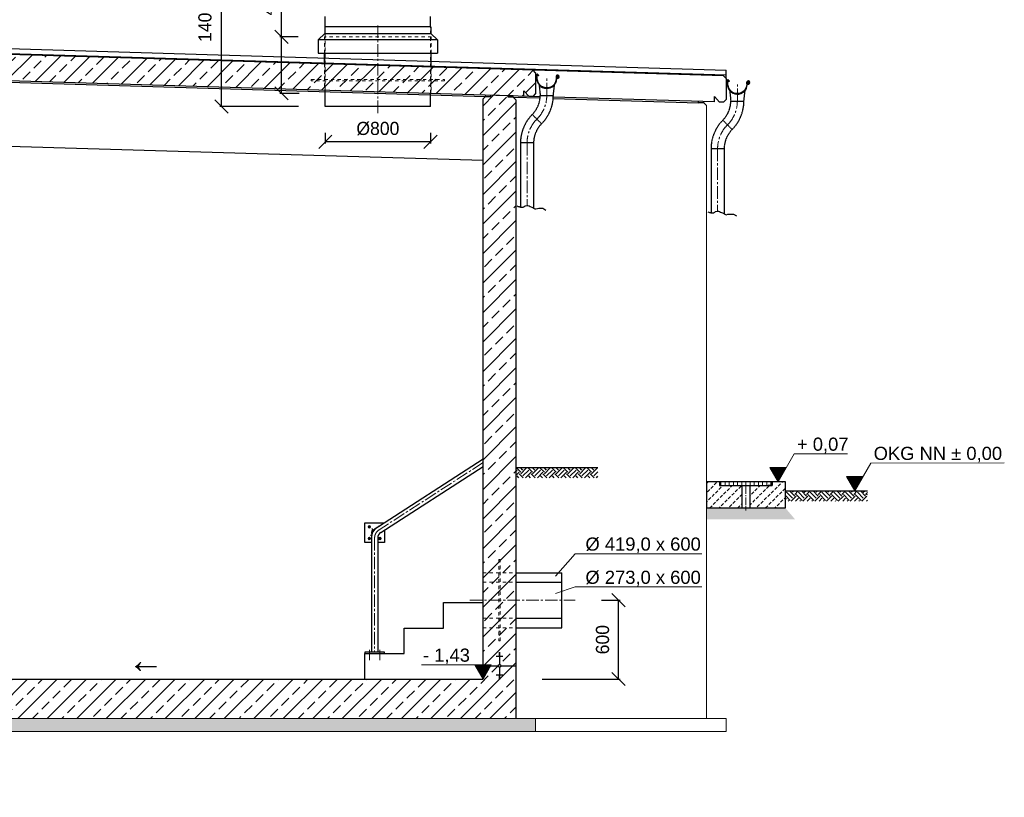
# Model space of a CAD drawing. Header units: millimetres. Extents: x -2787 to 131613, y -54195 to 30918.
# Tile 5 of 69: x 6975 to 14465, y -45727 to -39808. Entities that reach past the tile are written whole.
import ezdxf

# ---------------------------------------------------------------- set-up
doc = ezdxf.new("R2010")
doc.units = ezdxf.units.MM
for name, pattern in [('HIDDEN', [9.525, 6.35, -3.175]), ('JIS_02_1.0', [2, 1, -1]), ('MITTE2', [28.575, 19.05, -3.175, 3.175, -3.175])]:
    doc.linetypes.add(name, pattern=pattern)
doc.layers.add('Bemaßung', color=7, linetype='Continuous', lineweight=9)
for name, color, linetype in [('Beschriftung', 7, 'Continuous'), ('P-MU150AUSL', 7, 'Continuous'), ('P-MU250AUSL1', 7, 'Continuous'), ('POL_Bema', 7, 'Continuous')]:
    doc.layers.add(name, color=color, linetype=linetype)
doc.styles.add('LBB3.5M1000', font='isocp.shx', dxfattribs={"height": 3.5})
doc.dimstyles.new('DIN', dxfattribs={"dimtxt": 2.5, "dimasz": 2.5, "dimexe": 1.25, "dimexo": 0.625, "dimtad": 1, "dimtih": 1, "dimdec": 4, "dimdsep": 46, "dimlunit": 6, "dimtxsty": 'Standard', "dimcen": 2.5, "dimadec": 0, "dimazin": 0, "dimtfac": 1, "dimtdec": 4, "dimtmove": 0, "dimatfit": 3, "dimfxl": 0, "dimtvp": 1, "dimtolj": 1, "dimtzin": 0, "dimarcsym": 0})

# ---------------------------------------------------------------- blocks, each defined once
blk = doc.blocks.new('_Oblique')
at = {"layer": 'POL_Bema', "color": 0, "lineweight": -2}
blk.add_line((-0.5, -0.5), (0.5, 0.5), dxfattribs=at)
blk = doc.blocks.new('*D5')
at = {"layer": 'Bemaßung', "color": 0, "lineweight": -2, "transparency": 16777216}
for p, q in [((8732.6, -39592.5), (8497.4, -39592.5)), ((8509.9, -40469.2), (8509.9, -39592.5)), ((9096.7, -40469.2), (8497.4, -40469.2))]:
    blk.add_line(p, q, dxfattribs=at)
at = {"layer": 'DEFPOINTS', "color": 0, "transparency": 16777216}
for p in [(8509.9, -39592.5), (9182.6, -39592.5), (9546.7, -40469.2)]:
    blk.add_point(p, dxfattribs=at)
at = {"layer": 'Bemaßung', "color": 0, "lineweight": -2, "transparency": 16777216, "xscale": 100, "yscale": 100, "zscale": 100}
for p, rotation in [((8509.9, -39592.5), 90), ((8509.9, -40469.2), 270)]:
    blk.add_blockref('_Oblique', p, dxfattribs=dict(at, rotation=rotation))
at = {"layer": 'Bemaßung', "color": 0, "transparency": 16777216, "insert": (8384.7, -39828.9), "char_height": 100, "attachment_point": 5, "rotation": 90}
blk.add_mtext('\\A1;1400', dxfattribs=at)
blk = doc.blocks.new('*D6')
at = {"layer": 'Bemaßung', "color": 0, "lineweight": -2, "transparency": 16777216}
for p, q in [((9300, -40669.2), (9300, -40750.2)), ((10100, -40669.2), (10100, -40750.2)), ((10100, -40737.7), (9300, -40737.7))]:
    blk.add_line(p, q, dxfattribs=at)
at = {"layer": 'DEFPOINTS', "color": 0, "transparency": 16777216}
for p in [(9300, -40469.2), (10100, -40469.2), (9300, -40737.7)]:
    blk.add_point(p, dxfattribs=at)
at = {"layer": 'Bemaßung', "color": 0, "lineweight": -2, "transparency": 16777216, "xscale": 100, "yscale": 100, "zscale": 100, "rotation": 180}
blk.add_blockref('_Oblique', (9300, -40737.7), dxfattribs=at)
at = {"layer": 'Bemaßung', "color": 0, "lineweight": -2, "transparency": 16777216, "xscale": 100, "yscale": 100, "zscale": 100}
blk.add_blockref('_Oblique', (10100, -40737.7), dxfattribs=at)
at = {"layer": 'Bemaßung', "color": 0, "transparency": 16777216, "insert": (9700, -40637.7), "char_height": 100, "attachment_point": 5}
blk.add_mtext('\\A1;%%C800', dxfattribs=at)
blk = doc.blocks.new('*D7')
at = {"layer": 'Bemaßung', "color": 0, "lineweight": -2, "transparency": 16777216}
for p, q in [((8966.6, -39939.2), (8966.6, -39489.2)), ((9093.5, -39939.2), (8954.1, -39939.2)), ((8966.6, -40369.2), (8966.6, -39939.2)), ((9100, -40369.2), (8954.1, -40369.2))]:
    blk.add_line(p, q, dxfattribs=at)
at = {"layer": 'DEFPOINTS', "color": 0, "transparency": 16777216}
for p in [(9293.5, -39939.2), (8966.6, -40369.2), (9300, -40369.2)]:
    blk.add_point(p, dxfattribs=at)
at = {"layer": 'Bemaßung', "color": 0, "lineweight": -2, "transparency": 16777216, "xscale": 100, "yscale": 100, "zscale": 100}
for p, rotation in [((8966.6, -39939.2), 90), ((8966.6, -40369.2), 270)]:
    blk.add_blockref('_Oblique', p, dxfattribs=dict(at, rotation=rotation))
at = {"layer": 'Bemaßung', "color": 0, "transparency": 16777216, "insert": (8866.6, -39664.2), "char_height": 100, "attachment_point": 5, "rotation": 90}
blk.add_mtext('\\A1;430', dxfattribs=at)
blk = doc.blocks.new('*D181')
at = {"layer": 'Bemaßung', "color": 0, "lineweight": -2, "transparency": 16777216}
for p, q in [((11400, -44226.7), (11543, -44226.7)), ((11530.5, -44826.7), (11530.5, -44226.7)), ((10950, -44826.7), (11543, -44826.7))]:
    blk.add_line(p, q, dxfattribs=at)
at = {"layer": 'DEFPOINTS', "color": 0, "transparency": 16777216}
for p in [(11200, -44226.7), (11530.5, -44226.7), (10750, -44826.7)]:
    blk.add_point(p, dxfattribs=at)
at = {"layer": 'Bemaßung', "color": 0, "lineweight": -2, "transparency": 16777216, "xscale": 100, "yscale": 100, "zscale": 100}
for p, rotation in [((11530.5, -44226.7), 90), ((11530.5, -44826.7), 270)]:
    blk.add_blockref('_Oblique', p, dxfattribs=dict(at, rotation=rotation))
at = {"layer": 'Bemaßung', "color": 0, "transparency": 16777216, "insert": (11409.3, -44526.7), "char_height": 100, "attachment_point": 5, "rotation": 90}
blk.add_mtext('\\A1;600', dxfattribs=at)

msp = doc.modelspace()

# ---------------------------------------------------------------- hatches: boundary and pattern name
at = {"lineweight": 5}
h = msp.add_hatch(dxfattribs=at)
h.set_pattern_fill('ANSI33', color=256, scale=25)
h.set_pattern_definition([(45, (6100, -40148.82), (-112.2532, 112.2532), []), (45, (6212.25, -40148.82), (-112.2532, 112.2532), [79.375, -39.6875])])
h.paths.add_polyline_path([(10810.18276, -40390.48964), (10810.18276, -40350.48964), (10850.18276, -40391.68964), (10880.1243, -40392.58789), (10900.1153, -40373.18762), (10900.1153, -40212.44957), (10880.1243, -40191.84984), (-129.94154, -39861.54787), (-149.93255, -39880.94814), (-149.93255, -40041.68618), (-129.94154, -40062.28591)])
h = msp.add_hatch(dxfattribs=at)
h.set_pattern_fill('ANSI33', color=256, scale=25)
h.set_pattern_definition([(45, (5375, -42895.09), (-112.253, 112.253), []), (45, (5487.25, -42895.09), (-112.253, 112.253), [79.375, -39.6875])])
h.paths.add_polyline_path([(0, -41706.68416), (250, -41706.68416), (250, -40103.50456), (230.19175, -40083.09315), (190.20974, -40081.89369), (190.50947, -40071.90268), (60.45551, -40068.00106), (60.15578, -40077.99207), (20.17377, -40076.79261), (0, -40096.37024)])
h.paths.add_polyline_path([(250, -42716.68416), (0, -42716.68416), (0, -45126.68416), (3385, -45126.68416), (3385, -45626.68416), (5085, -45626.68416), (5085, -45126.68416), (10750, -45126.68416), (10750, -40418.79218), (10729.90102, -40398.08119), (10689.919, -40396.88173), (10690.21873, -40386.89072), (10560.16477, -40382.9891), (10559.86504, -40392.98011), (10519.88303, -40391.78065), (10500, -40411.07613), (10500, -44826.68416), (4865, -44826.68416), (4865, -44856.68416), (4835, -44856.68416), (4835, -45326.68416), (3635, -45326.68416), (3635, -44856.68416), (3605, -44856.68416), (3605, -44826.68416), (250, -44826.68416)])
h = msp.add_hatch()
h.set_pattern_fill('EARTH', color=256, scale=10, angle=45)
h.set_pattern_definition([(45, (-2650, -19140.87), (7e-15, 89.80256), [63.5, -63.5]), (45, (-2666.84, -19124.03), (7e-15, 89.80256), [63.5, -63.5]), (45, (-2683.676, -19107.193), (7e-15, 89.80256), [63.5, -63.5]), (135, (-2683.676, -19095.97), (-89.80256, 7e-15), [63.5, -63.5]), (135, (-2666.84, -19079.13), (-89.80256, 7e-15), [63.5, -63.5]), (135, (-2650, -19062.29), (-89.80256, 7e-15), [63.5, -63.5])])
h.paths.add_polyline_path([(10750, -43217.18416), (11373.98846, -43217.18416), (11373.98846, -43294.52722), (10750, -43294.52722)])
h = msp.add_hatch(dxfattribs=at)
h.set_pattern_fill('ANSI31', color=256, scale=10, angle=45)
h.set_pattern_definition([(90, (12500, -43339.684), (-31.75, 5e-15), [])])
h.paths.add_polyline_path([(12301, -43354.68416), (12699, -43354.68416), (12699, -43324.68416), (12301, -43324.68416)])
h = msp.add_hatch()
h.set_pattern_fill('EARTH', color=256, scale=10, angle=45)
h.set_pattern_definition([(45, (-599.793, -19355.263), (7e-15, 89.80256), [63.5, -63.5]), (45, (-616.63, -19338.425), (7e-15, 89.80256), [63.5, -63.5]), (45, (-633.47, -19321.59), (7e-15, 89.80256), [63.5, -63.5]), (135, (-633.47, -19310.36), (-89.80256, 7e-15), [63.5, -63.5]), (135, (-616.63, -19293.524), (-89.80256, 7e-15), [63.5, -63.5]), (135, (-599.793, -19276.686), (-89.80256, 7e-15), [63.5, -63.5])])
h.paths.add_polyline_path([(12800, -43394.68416), (13423.98846, -43394.68416), (13423.98846, -43472.02722), (12800, -43472.02722)])
at = {"layer": 'Bemaßung', "lineweight": 5}
h = msp.add_hatch(dxfattribs=at)
h.set_pattern_fill('GRAVEL', color=256)
h.set_pattern_definition([(228.0127875, (10968.288, -17540.9694), (-203.20000002, -228.59999999), [3.417214, -338.304836]), (184.969741, (10966.002, -17543.5094), (304.79999988, 25.400001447), [5.864047, -580.54049]), (132.510447, (10960.16, -17544.0174), (254.00000011, -279.3999999), [4.134815, -409.347228]), (267.273689, (10950.254, -17550.3674), (25.400000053, 508), [5.340045, -528.664374]), (292.833654, (10950, -17555.7014), (-127.00000001, 304.799999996), [5.236337, -518.398077]), (357.273689, (10952.032, -17560.5274), (-508, 25.400000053), [5.340045, -528.664374]), (37.6942405, (10957.366, -17560.7814), (-330.199999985, -254.00000002), [7.061937, -699.131153]), (72.2553284, (10962.954, -17556.4634), (177.800000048, 558.799999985), [6.667195, -660.052566]), (121.4295656, (10964.986, -17550.1134), (-203.20000003, 330.19999998), [5.35813, -530.455457]), (175.236358, (10962.192, -17545.5414), (279.4, -25.40000004), [6.117133, -299.73937]), (222.3974378, (10956.096, -17545.0334), (-304.79999999, -279.40000001), [7.91078, -783.167725]), (138.814075, (10975.4, -17550.6214), (-177.8, 152.40000001), [2.700045, -267.305658]), (171.4692344, (10973.368, -17548.8434), (330.20000001, -50.79999994), [5.13682, -508.54639]), (225, (10968.288, -17548.081), (-4e-15, -25.4), [3.592093, -32.32893]), (203.19859, (10966.51, -17545.0334), (127, 50.8), [1.934413, -191.506224]), (291.80141, (10964.732, -17545.7954), (-25.4, 76.2), [2.735656, -134.04753]), (30.963757, (10965.748, -17548.3354), (76.2, 50.8), [4.443197, -143.662982]), (161.56505, (10969.558, -17546.049), (50.8, -25.4), [3.212871, -77.10898]), (16.3895403, (10950, -17545.7954), (254, 76.2), [4.50088, -445.588267]), (70.346176, (10954.318, -17544.5254), (-101.60000001, -279.4), [3.77599, -373.822157]), (293.19859, (10969.558, -17540.9694), (-50.8, 127), [3.8688, -189.571836]), (343.6104597, (10971.082, -17544.5254), (-254.000000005, 76.19999998), [4.50088, -445.588267]), (339.443955, (10950, -17561.5434), (-127, 50.8), [4.340352, -212.677343]), (294.7751406, (10954.064, -17563.0674), (-127.00000015, 279.39999993), [3.63672, -360.035934]), (66.80141, (10969.812, -17566.3694), (50.8, 127), [3.8688, -189.571836]), (17.3540246, (10971.336, -17562.8134), (-330.19999999, -101.60000002), [4.257827, -421.52376]), (69.443955, (10957.366, -17566.3694), (-50.8, -127), [2.170176, -214.84752]), (101.309932, (10968.288, -17566.3694), (-25.4, 101.6), [1.295146, -128.21995]), (165.963757, (10968.034, -17565.0994), (76.2, -25.4), [5.236337, -99.490546]), (186.009006, (10962.954, -17563.8294), (254, 25.40000001), [4.85267, -480.413649]), (303.690068, (10965.748, -17550.6214), (-25.4, 50.8), [3.66324, -87.917764]), (353.1572266, (10967.78, -17553.6694), (431.800000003, -50.799999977), [6.395568, -633.16009]), (60.945396, (10974.13, -17554.4314), (-101.6, -177.8), [2.615082, -258.893923]), (90, (10975.4, -17552.145), (-25.4, 25.4), [1.524, -23.876]), (120.256437, (10962.446, -17563.0674), (101.59999999, -177.80000001), [3.52867, -349.339408]), (48.0127875, (10960.668, -17560.0194), (203.20000002, 228.59999999), [6.83443, -334.887622]), (0, (10965.24, -17554.94), (25.4, 25.4), [6.604, -18.796]), (325.3048465, (10971.844, -17554.9394), (254.0000001, -177.79999986), [4.016096, -397.593167]), (254.054604, (10975.146, -17557.2254), (-25.4, -101.6), [3.69829, -181.2165]), (207.6459754, (10974.13, -17560.7814), (-482.600000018, -253.999999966), [6.02145, -596.124644]), (175.4260787, (10968.796, -17563.5754), (-330.2, 25.4), [6.370295, -630.658465])])
h.paths.add_polyline_path([(12800, -43524.68416), (12874.18309, -43611.71306), (12200, -43611.71306), (12200, -43524.68416)])
at = {"layer": 'Beschriftung', "lineweight": 5}
h = msp.add_hatch(dxfattribs=at)
h.set_pattern_fill('LINE', color=256, scale=2)
h.set_pattern_definition([(0, (12495.346, -11081.5384), (0, 6.35), [])])
h.paths.add_polyline_path([(12745.34615, -43324.68416), (12682.65259, -43216.09572), (12808.03971, -43216.09572)])
h = msp.add_hatch(dxfattribs=at)
h.set_pattern_fill('LINE', color=256, scale=2)
h.set_pattern_definition([(0, (13078.746, -11151.5384), (0, 6.35), [])])
h.paths.add_polyline_path([(13328.74586, -43394.68416), (13266.0523, -43286.09572), (13391.43943, -43286.09572)])
h = msp.add_hatch(dxfattribs=at)
h.set_pattern_fill('BETON_UNBEWEHRT', color=256, scale=200, pattern_type=2)
h.set_pattern_definition([(45, (35.355, -19298.37), (-35.35534, 35.35534), [25, -12.5])])
h.paths.add_polyline_path([(12700, -43324.68416), (12700, -43354.68416), (12670, -43354.68416), (12530.15, -43354.68416), (12530.15, -43524.68416), (12800, -43524.68416), (12800, -43324.68416)])
h.paths.add_polyline_path([(12300, -43354.68416), (12300, -43324.68416), (12200, -43324.68416), (12200, -43524.68416), (12469.85, -43524.68416), (12469.85, -43354.68416), (12330, -43354.68416)])
h = msp.add_hatch(dxfattribs=at)
h.set_pattern_fill('LINE', color=256, scale=2)
h.set_pattern_definition([(0, (10250, -12583.5384), (0, 6.35), [])])
h.paths.add_polyline_path([(10500, -44826.68416), (10437.30644, -44718.09572), (10562.69356, -44718.09572)])
h = msp.add_hatch(dxfattribs=at)
h.set_pattern_fill('BETON_UNBEWEHRT', color=256, scale=200, angle=90, pattern_type=2)
h.set_pattern_definition([(135, (2e-15, 35.355), (-35.35534, -35.35534), [25, -12.5])])
h.paths.add_polyline_path([(3385, -45126.68416), (-150, -45126.68416), (-150, -45226.68416), (3385, -45226.68416)])
h.paths.add_polyline_path([(5085, -45626.68416), (3385, -45626.68416), (3385, -45726.68416), (5085, -45726.68416)])
h.paths.add_polyline_path([(10900, -45126.68416), (5085, -45126.68416), (5085, -45226.68416), (10900, -45226.68416)])

# ---------------------------------------------------------------- linework, layer by layer
for p, q in [((9300, -39862.89808), (9300, -39785.16802)), ((10100, -39862.89808), (10100, -39785.16802)), ((12329.94154, -40235.34436), (1319.99101, -39905.04584)), ((2906.5, -39908.97392), (12349.93255, -40192.2769)), ((9297, -39912.89808), (9247, -39962.89808)), ((9297, -39862.89808), (9297, -39912.89808)), ((10103, -39862.89808), (9297, -39862.89808)), ((9297, -39912.89808), (10103, -39912.89808)), ((10103, -39862.89808), (10103, -39912.89808)), ((10103, -39912.89808), (10153, -39962.89808)), ((2906.5, -39945.63797), (12349.93255, -40228.94094)), ((12349.93255, -40230.94184), (2906.5, -39947.63887)), ((9247, -39962.89808), (9247, -40062.89808)), ((10153, -39962.89808), (9247, -39962.89808)), ((10153, -39962.89808), (10153, -40062.89808)), ((9247, -40062.89808), (10153, -40062.89808)), ((9293.5, -40144.25111), (9293.5, -40062.89808)), ((10106.5, -40169.18416), (10106.5, -40062.89808)), ((230.19175, -40083.09315), (10519.88303, -40391.78065)), ((10934.52419, -40394.21988), (1294.99946, -40105.03414)), ((10900.1153, -40212.44957), (10880.1243, -40191.84984)), ((10900.1153, -40212.44957), (10900.1153, -40373.18762)), ((12349.93255, -40255.94409), (12349.93255, -40192.2769)), ((12349.93255, -40255.94409), (12329.94154, -40235.34436)), ((12349.93255, -40255.94409), (12349.93255, -40416.68213)), ((9300, -40469.18416), (9300, -40345.18416)), ((10100, -40469.18416), (10100, -40369.18416)), ((10810.18276, -40390.48964), (10810.18276, -40350.48964)), ((10810.18276, -40350.48964), (10850.18276, -40391.68964)), ((10519.88303, -40391.78065), (10500, -40411.07613)), ((10500, -44826.68416), (10500, -40411.07613)), ((10519.88303, -40391.78065), (10520.18276, -40381.78964)), ((10519.88303, -40391.78065), (10559.86504, -40392.98011)), ((10729.89202, -40388.08092), (10520.18276, -40381.78964)), ((10559.86504, -40392.98011), (10560.16477, -40382.9891)), ((10689.919, -40396.88173), (10690.21873, -40386.89072)), ((10729.90102, -40398.08119), (10689.919, -40396.88173)), ((10729.90102, -40398.08119), (10730.20075, -40388.09018)), ((10750, -40418.79218), (10729.90102, -40398.08119)), ((10729.90102, -40398.08119), (10933.79028, -40404.19787)), ((10750, -40418.79218), (10750, -45126.68416)), ((10880.1243, -40392.58789), (10850.18276, -40391.68964)), ((10880.1243, -40392.58789), (10900.1153, -40373.18762)), ((11033.89965, -40407.20115), (12140.02698, -40440.38497)), ((12260, -40433.98416), (11034.49159, -40397.21891)), ((12140.02698, -40440.38497), (12140.32671, -40430.39396)), ((12180.00899, -40441.58443), (12140.02698, -40440.38497)), ((12180.00899, -40441.58443), (12180.30872, -40431.59342)), ((12200, -40462.18416), (12180.00899, -40441.58443)), ((12260, -40433.98416), (12260, -40393.98416)), ((12260, -40393.98416), (12300, -40435.18416)), ((12329.94154, -40436.0824), (12300, -40435.18416)), ((12329.94154, -40436.0824), (12349.93255, -40416.68213)), ((10100, -40469.18416), (9300, -40469.18416)), ((10500, -40881.18416), (250, -40573.68416)), ((9661.88609, -43692.66449), (10500, -43150.68416)), ((9721.99904, -43711.3106), (10500, -43208.20331)), ((10750, -43217.18416), (11373.98846, -43217.18416)), ((12300, -43324.68416), (12300, -43354.68416)), ((12300, -43354.68416), (12330, -43354.68416)), ((12469.85, -43354.68416), (12469.85, -43524.68416)), ((12530.15, -43354.68416), (12530.15, -43524.68416)), ((12700, -43354.68416), (12670, -43354.68416)), ((12700, -43324.68416), (12700, -43354.68416)), ((12800, -43394.68416), (13423.98846, -43394.68416)), ((9650.85, -43753.29661), (9650.85, -44622.68416)), ((9699.15, -43753.29661), (9699.15, -44622.68416)), ((11100, -44436.18416), (11100, -44017.18416)), ((10200, -44438.68416), (10200, -44244.68416)), ((10200, -44244.68416), (10500, -44244.68416)), ((9900, -44632.68416), (9900, -44438.68416)), ((9900, -44438.68416), (10200, -44438.68416)), ((9600, -44826.68416), (9600, -44632.68416)), ((9600, -44632.68416), (9900, -44632.68416)), ((10630, -44627.03088), (10620, -44627.03088)), ((10630, -44630.55078), (10620, -44630.55078)), ((10630, -44634.07069), (10620, -44634.07069)), ((10630, -44637.59059), (10620, -44637.59059)), ((10630, -44641.1105), (10620, -44641.1105)), ((10625, -44626.68416), (10625, -44716.33163)), ((10650, -44655.19012), (10600, -44655.19012)), ((10630, -44644.6304), (10620, -44644.6304)), ((10630, -44648.15031), (10620, -44648.15031)), ((10630, -44651.67021), (10620, -44651.67021)), ((10500, -44726.68416), (10614.64747, -44726.68416)), ((10625, -44737.03669), (10625, -44826.68416)), ((10635.35253, -44726.68416), (10750, -44726.68416)), ((4515, -44826.68416), (10500, -44826.68416)), ((10650, -44798.1782), (10600, -44798.1782)), ((10630, -44801.6981), (10620, -44801.6981)), ((10630, -44805.21801), (10620, -44805.21801)), ((10630, -44808.73791), (10620, -44808.73791)), ((10630, -44812.25782), (10620, -44812.25782)), ((10630, -44815.77772), (10620, -44815.77772)), ((10630, -44819.29763), (10620, -44819.29763)), ((10630, -44822.81753), (10620, -44822.81753)), ((10630, -44826.33744), (10620, -44826.33744))]:
    msp.add_line(p, q)
at = {"linetype": 'JIS_02_1.0', "lineweight": 18, "ltscale": 25}
for p, q in [((9300, -40345.18416), (9300, -39862.89808)), ((10100, -40369.18416), (10100, -39862.89808)), ((10106.5, -39939.18416), (9293.5, -39939.18416)), ((9293.5, -40062.89808), (9293.5, -39939.18416)), ((9296.5, -39939.18416), (9296.5, -40345.07916)), ((10103.5, -39939.18416), (10103.5, -40369.28916)), ((10106.5, -40062.89808), (10106.5, -39939.18416)), ((9293.5, -40144.25111), (9293.5, -40344.98916)), ((10106.5, -40169.18416), (10106.5, -40369.37916)), ((10500, -44017.18416), (10750, -44017.18416)), ((10630, -43990.18416), (10620, -43990.18416)), ((10500, -44090.18416), (10750, -44090.18416)), ((10500, -44363.18416), (10750, -44363.18416)), ((10500, -44436.18416), (10750, -44436.18416)), ((10630, -44463.18416), (10620, -44463.18416))]:
    msp.add_line(p, q, dxfattribs=at)
at = {"linetype": 'MITTE2', "lineweight": 18, "ltscale": 5}
for p, q in [((9700, -40519.18416), (9700, -39849.18036)), ((10984.7734, -40384.0839), (10984.7734, -40256.12167)), ((12434.59064, -40427.57841), (12434.59064, -40299.61619)), ((10834.66563, -40746.47612), (10834.66563, -41221.32143)), ((12284.48287, -40789.97064), (12284.48287, -41264.81595)), ((10500, -43179.44373), (9708.88513, -43691.03135)), ((9675, -43753.29661), (9675, -44622.68416)), ((10400, -44226.68416), (11200, -44226.68416)), ((9635, -44604.5073), (9635, -44683.21628)), ((9715, -44604.5073), (9715, -44683.21628))]:
    msp.add_line(p, q, dxfattribs=at)
at = {"linetype": 'HIDDEN', "ltscale": 0.5}
for p, q in [((10926.53444, -40304.20561), (10934.7734, -40384.0839)), ((11034.7734, -40384.0839), (11043.74955, -40303.29853)), ((12376.35168, -40347.70013), (12384.59064, -40427.57841)), ((12484.59064, -40427.57841), (12493.56679, -40346.79305)), ((10934.7734, -40384.0839), (11034.7734, -40384.0839)), ((12384.59064, -40427.57841), (12484.59064, -40427.57841)), ((10874.36417, -40529.92467), (10945.07485, -40600.63535)), ((12324.18141, -40573.41919), (12394.89209, -40644.12986)), ((10884.66563, -40746.47612), (10784.66563, -40746.47612)), ((10784.66563, -40746.47612), (10784.66563, -41234.20542)), ((10884.66563, -40746.47612), (10884.66563, -41242.73286)), ((12334.48287, -40789.97064), (12234.48287, -40789.97064)), ((12234.48287, -40789.97064), (12234.48287, -41277.69993)), ((12334.48287, -40789.97064), (12334.48287, -41286.22737))]:
    msp.add_line(p, q, dxfattribs=at)
at = {"lineweight": 5}
for p, q in [((12200, -40462.18416), (12200, -45126.68416)), ((5085, -45126.68416), (10900, -45126.68416)), ((10900, -45126.68416), (10900, -45226.68416)), ((10900, -45126.68416), (12350, -45126.68416)), ((12350, -45126.68416), (12350, -45226.68416)), ((10900, -45226.68416), (5085, -45226.68416)), ((12350, -45226.68416), (10900, -45226.68416))]:
    msp.add_line(p, q, dxfattribs=at)
at = {"linetype": 'MITTE2', "lineweight": 5, "ltscale": 3}
msp.add_line((12500, -43359.38998), (12500, -43543.70136), dxfattribs=at)
at = {"linetype": 'MITTE2', "lineweight": 18, "ltscale": 3}
for p, q in [((9654.69442, -43726.07467), (9642.63349, -43733.87408)), ((9654.06965, -43680.57722), (9666.59104, -43699.94019))]:
    msp.add_line(p, q, dxfattribs=at)
for points in [[(10908.2734, -40256.12167), (10910.21337, -40268.14847, 1), (11059.33343, -40244.09487, -2.6392636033), (11067.70293, -40250.95356), (11067.40712, -40250.9401), (11067.13336, -40250.79246), (11067.05535, -40250.65103), (11067.02681, -40250.43775), (11067.17445, -40250.13531), (11070.87379, -40245.2992), (11068.91368, -40243.52708), (11062.97856, -40251.16848), (11062.76956, -40251.71888), (11062.81896, -40252.92487), (11062.92538, -40253.50255), (11063.03579, -40253.912), (11063.39842, -40254.37167, 3.6183932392), (11055.30316, -40244.74496, -1), (10914.24364, -40267.49838), (10912.40854, -40256.12167), (10912.40854, -40229.96794, -0.6681786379), (10914.73155, -40229.00572), (10922.03077, -40236.30494), (10924.91744, -40233.41827), (10915.24244, -40223.74327, 0.6681786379), (10908.2734, -40226.62994)], [(12358.09064, -40299.61619), (12360.03061, -40311.64299, 1), (12509.15067, -40287.58938, -2.6392636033), (12517.52017, -40294.44807), (12517.22437, -40294.43462), (12516.9506, -40294.28697), (12516.8726, -40294.14555), (12516.84406, -40293.93227), (12516.99169, -40293.62983), (12520.69103, -40288.79372), (12518.73092, -40287.0216), (12512.79581, -40294.663), (12512.5868, -40295.21339), (12512.6362, -40296.41939), (12512.74262, -40296.99707), (12512.85303, -40297.40652), (12513.21567, -40297.86619, 3.6183932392), (12505.1204, -40288.23948, -1), (12364.06088, -40310.99289), (12362.22578, -40299.61619), (12362.22578, -40273.46246, -0.6681786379), (12364.54879, -40272.50023), (12371.84801, -40279.79945), (12374.73468, -40276.91278), (12365.05968, -40267.23778, 0.6681786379), (12358.09064, -40270.12445)]]:
    msp.add_lwpolyline(points, format="xyb", close=True)
at = {"linetype": 'JIS_02_1.0', "lineweight": 18, "ltscale": 25}
for points in [[(10206.5, -40274.18416), (9193.5, -40274.18416), (9193.5, -40264.18416), (10206.5, -40264.18416)], [(10630, -43917.18416), (10620, -43917.18416), (10620, -44536.18416), (10630, -44536.18416)]]:
    msp.add_lwpolyline(points, close=True, dxfattribs=at)
at = {"lineweight": 25}
for points in [[(10760.16682, -41226.23896), (10768.03772, -41229.18945), (10773.94087, -41231.15649), (10776.89242, -41233.12349), (10783.77944, -41234.10698), (10792.63422, -41235.09053), (10806.40827, -41234.10698), (10809.35989, -41232.13999), (10813.2953, -41229.18945), (10819.19846, -41225.25547), (10831.98864, -41221.32143), (10840.84342, -41221.32143), (10849.69819, -41225.25547), (10857.56901, -41229.18945), (10871.34307, -41236.07403), (10889.05261, -41244.92555), (10893.9719, -41247.87608), (10900.85893, -41248.85958), (10913.64911, -41245.90909), (10923.48776, -41243.94205), (10932.34253, -41243.94205), (10954.97128, -41243.94205), (10978.58398, -41257.71115)], [(12209.98406, -41269.73348), (12217.85496, -41272.68397), (12223.75812, -41274.65101), (12226.70966, -41276.61801), (12233.59668, -41277.6015), (12242.45146, -41278.58505), (12256.22551, -41277.6015), (12259.17713, -41275.63451), (12263.11254, -41272.68397), (12269.0157, -41268.74998), (12281.80588, -41264.81595), (12290.66066, -41264.81595), (12299.51543, -41268.74998), (12307.38625, -41272.68397), (12321.16031, -41279.56854), (12338.86986, -41288.42006), (12343.78914, -41291.3706), (12350.67617, -41292.3541), (12363.46635, -41289.40361), (12373.305, -41287.43657), (12382.15977, -41287.43657), (12404.78852, -41287.43657), (12428.40123, -41301.20566)]]:
    msp.add_lwpolyline(points, dxfattribs=at)
for points in [[(12200, -43524.68416), (12800, -43524.68416), (12800, -43324.68416), (12200, -43324.68416)], [(12301, -43354.68416), (12699, -43354.68416), (12699, -43324.68416), (12301, -43324.68416)], [(9600, -44632.68416), (9750, -44632.68416), (9750, -44622.68416), (9600, -44622.68416)]]:
    msp.add_lwpolyline(points, close=True)
for points in [[(9650.85, -43787.94373), (9600, -43787.94373), (9600, -43637.94373), (9746.50581, -43637.94373)], [(9750, -43693.20331), (9750, -43787.94373), (9699.15, -43787.94373)]]:
    msp.add_lwpolyline(points)
at = {"lineweight": 5}
for points in [[(9644.2376, -43667.94373), (9639.45, -43660.23611), (9630.3812, -43659.94373), (9625.7624, -43667.94373), (9630.55, -43675.65136), (9639.6188, -43675.94373)], [(9644.2376, -43757.94373), (9639.45, -43765.65136), (9630.3812, -43765.94373), (9625.7624, -43757.94373), (9630.55, -43750.23611), (9639.6188, -43749.94373)], [(9705.7624, -43757.94373), (9710.55, -43765.65136), (9719.6188, -43765.94373), (9724.2376, -43757.94373), (9719.45, -43750.23611), (9710.3812, -43749.94373)]]:
    msp.add_lwpolyline(points, close=True, dxfattribs=at)
msp.add_lwpolyline([(9709.55436, -43661.83901), (9710.55, -43660.23611), (9712.11089, -43660.18579)], dxfattribs=at)
for centre, radius in [((9635, -43667.94373), 10), ((9635, -43667.94373), 5.25), ((9635, -43757.94373), 10), ((9635, -43757.94373), 5.25), ((9715, -43757.94373), 10), ((9715, -43757.94373), 5.25)]:
    msp.add_circle(centre, radius, dxfattribs=at)
msp.add_circle((10625, -44726.68416), 10.35253)
at = {"linetype": 'HIDDEN', "ltscale": 0.5}
for centre, radius, start, end in [((10728.5234, -40384.0839), 206.25, 315, 0), ((10728.5234, -40384.0839), 306.25, 315, 0), ((12178.34064, -40427.57841), 206.25, 315, 0), ((12178.34064, -40427.57841), 306.25, 315, 0), ((11090.91563, -40746.47612), 306.25, 135, 180), ((12540.73287, -40789.97064), 306.25, 135, 180), ((11090.91563, -40746.47612), 206.25, 135, 180), ((12540.73287, -40789.97064), 206.25, 135, 180)]:
    msp.add_arc(centre, radius, start, end, dxfattribs=at)
at = {"linetype": 'MITTE2', "lineweight": 18, "ltscale": 5}
for centre, radius, start, end in [((10728.5234, -40384.0839), 256.25, 315, 0), ((12178.34064, -40427.57841), 256.25, 315, 0), ((11090.91563, -40746.47612), 256.25, 135, 180), ((12540.73287, -40789.97064), 256.25, 135, 180), ((9749.15, -43753.29661), 74.15, 122.889402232, 180)]:
    msp.add_arc(centre, radius, start, end, dxfattribs=at)
at = {"lineweight": 5}
msp.add_arc((9715, -43667.94373), 10, 86.822988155, 158.95581631, dxfattribs=at)
for centre, radius, end in [((9749.15, -43753.29661), 98.3, 180), ((9675, -43712.94373), 24.15, 212.824648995), ((9749.15, -43753.29661), 50, 180)]:
    msp.add_arc(centre, radius, 122.889402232, end)
at = {"layer": 'Beschriftung', "lineweight": 5}
for p, q in [((12745.34615, -43324.68416), (12867.87798, -43112.45281)), ((12867.87798, -43112.45281), (13273.46363, -43112.45281)), ((12808.03971, -43216.09572), (12682.65259, -43216.09572)), ((12682.65259, -43216.09572), (12745.34615, -43324.68416)), ((13328.74586, -43394.68416), (13451.27769, -43182.45281)), ((13451.27769, -43182.45281), (14465.44449, -43180.54285)), ((13391.43943, -43286.09572), (13266.0523, -43286.09572)), ((13266.0523, -43286.09572), (13328.74586, -43394.68416)), ((11200, -43872.67157), (11051.96518, -44043.53519)), ((11200, -43872.67157), (12163.45181, -43872.67157)), ((11200, -44125.58002), (11051.96518, -44175.88128)), ((11200, -44125.58002), (12163.45181, -44125.58002)), ((10437.30644, -44718.09572), (10031.72079, -44718.09572)), ((10500, -44826.68416), (10437.30644, -44718.09572)), ((10437.30644, -44718.09572), (10562.69356, -44718.09572)), ((10562.69356, -44718.09572), (10500, -44826.68416))]:
    msp.add_line(p, q, dxfattribs=at)
at = {"layer": 'P-MU150AUSL', "linetype": 'Continuous', "ltscale": 10}
for p, q in [((10750, -44090.18416), (11100, -44090.18416)), ((11100, -44363.18416), (11100, -44090.18416)), ((10750, -44363.18416), (11100, -44363.18416))]:
    msp.add_line(p, q, dxfattribs=at)
at = {"layer": 'P-MU250AUSL1', "linetype": 'Continuous', "ltscale": 10}
for p, q in [((10750, -44017.18416), (11100, -44017.18416)), ((10750, -44436.18416), (11100, -44436.18416))]:
    msp.add_line(p, q, dxfattribs=at)

# ---------------------------------------------------------------- texts
at = {"layer": 'Beschriftung', "attachment_point": 1, "style": 'LBB3.5M1000'}
for s, width, insert, char_height in [('{\\fArial|b0|i0|c0|p34;+ 0,07}', 884.5236077, (12888.08164, -42988.9876), 100), ('{\\fArial|b0|i0|c0|p34;OKG NN %%P 0,00}', 993.9631465, (13471.48135, -43058.9876), 100), ('{\\fArial|b0|i0|c0|p34;%%C 419,0 x 600}', 884.5236077, (11279.03237, -43749.20636), 100), ('{\\fArial|b0|i0|c0|p34;%%C 273,0 x 600}', 884.5236077, (11279.03237, -44002.1148), 100), ('{\\fArial|b0|i0|c134|p34;←}', 295.0734938, (7795.96957, -44580.39793), 200), ('{\\fArial|b0|i0|c0|p34;- 1,43}', 884.5236077, (10043.13267, -44594.63051), 100)]:
    msp.add_mtext_dynamic_manual_height_columns(s, width=width, gutter_width=17.5, heights=[0], dxfattribs=dict(at, insert=insert, char_height=char_height))

# ---------------------------------------------------------------- dimensions: what is measured, and where the dimension line sits
at = {"layer": 'Bemaßung'}
dim = msp.add_linear_dim(base=(8509.88531, -39592.52058), p1=(9546.70962, -40469.18416), p2=(9182.56468, -39592.52058), angle=90, text='1400', dimstyle='DIN', override={"dimscale": 10, "dimtxt": 10, "dimasz": 10, "dimexo": 45, "dimgap": 5, "dimdec": 2, "dimblk1": 'Oblique', "dimblk2": 'Oblique', "dimsah": 1, "dimtdec": 2, "dimtmove": 2}, dxfattribs=at)
dim.commit()
dim.dimension.update_dxf_attribs({"geometry": '*D5', "text_midpoint": (8384.70649, -39828.87479), "dimtype": 160})
for base, p1, p2, override, picture, middle in [((8966.61568, -40369.18416), (9293.5, -39939.18416), (9300, -40369.18416), {"dimscale": 10, "dimtxt": 10, "dimasz": 10, "dimexo": 20, "dimgap": 5, "dimdec": 2, "dimblk1": 'Oblique', "dimblk2": 'Oblique', "dimsah": 1, "dimtdec": 2}, '*D7', (8966.61568, -39664.18416)), ((11530.47878, -44226.68416), (10750, -44826.68416), (11200, -44226.68416), {"dimscale": 10, "dimtxt": 10, "dimasz": 10, "dimexo": 20, "dimgap": 5, "dimdec": 2, "dimblk1": 'Oblique', "dimblk2": 'Oblique', "dimsah": 1, "dimtdec": 2, "dimtmove": 2}, '*D181', (11409.29358, -44526.68416))]:
    dim = msp.add_linear_dim(base=base, p1=p1, p2=p2, angle=90, dimstyle='DIN', override=override, dxfattribs=at)
    dim.commit()
    dim.dimension.update_dxf_attribs({"geometry": picture, "text_midpoint": middle, "dimtype": 160})
dim = msp.add_linear_dim(base=(9300, -40737.70093), p1=(10100, -40469.18416), p2=(9300, -40469.18416), text='%%C800', dimstyle='DIN', override={"dimscale": 10, "dimtxt": 10, "dimasz": 10, "dimexo": 20, "dimgap": 5, "dimdec": 2, "dimblk1": 'Oblique', "dimblk2": 'Oblique', "dimsah": 1, "dimtdec": 2, "dimtmove": 2}, dxfattribs=at)
dim.commit()
dim.dimension.update_dxf_attribs({"geometry": '*D6', "text_midpoint": (9700, -40637.70093)})

doc.saveas('drawing.dxf')
